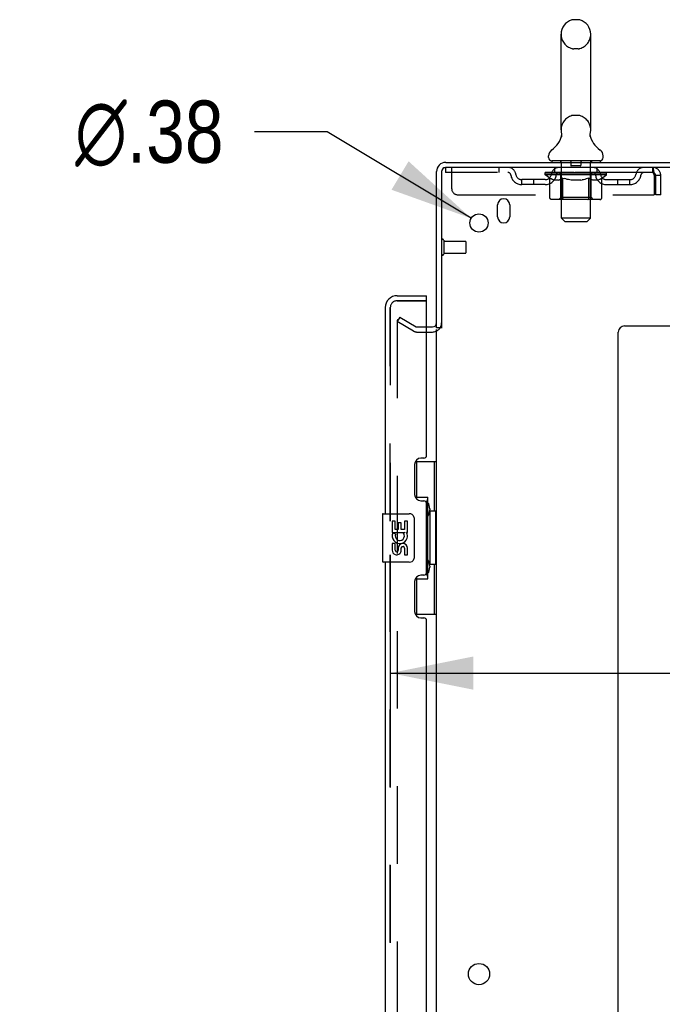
# Model space of a CAD drawing. Header units: inches. Extents: x 0 to 291, y 0 to 188.
# Tile 22 of 26: x 150 to 164, y 119 to 140. Entities that reach past the tile are written whole.
import ezdxf

# ---------------------------------------------------------------- set-up
doc = ezdxf.new("R2010")
doc.units = ezdxf.units.IN
doc.header["$LTSCALE"] = 16.01262
doc.header["$MEASUREMENT"] = 0
doc.linetypes.add('HIDDEN', pattern=[0.2, 0.1, -0.1])
doc.layers.get('0').update_dxf_attribs({"linetype": 'CONTINUOUS'})
for name, color, linetype in [('DEFAULT_2', 8, 'HIDDEN'), ('DIMENSIONS', 7, 'CONTINUOUS'), ('MASTER_DOOR_ASSEMBLY', 7, 'CONTINUOUS'), ('SLAVE_DOOR_ASSEMBLY', 7, 'CONTINUOUS')]:
    doc.layers.add(name, color=color, linetype=linetype)
doc.styles.get("Standard").update_dxf_attribs({"font": 'arial.ttf'})
doc.styles.add('TEXTSTYLE_1', font='gdt', dxfattribs={"width": 0.8})
doc.dimstyles.new('DIMSTYLE_1', dxfattribs={"dimtxt": 1.284435, "dimasz": 1.71258, "dimexe": 0.09, "dimexo": 0.07, "dimgap": 0.0375, "dimtad": 0, "dimtih": 1, "dimtoh": 1, "dimzin": 4, "dimdsep": 46, "dimtxsty": 'Standard', "dimblk": '_FILLED', "dimblk1": '_FILLED', "dimblk2": '_FILLED', "dimcen": 0.09, "dimadec": 3, "dimazin": 1, "dimtfac": 1, "dimtdec": 3, "dimtofl": 0, "dimtmove": 0, "dimatfit": 3, "dimldrblk": '_FILLED', "dimfxl": 0, "dimtolj": 1, "dimtzin": 4, "dimarcsym": 0})
doc.dimstyles.new('DIMSTYLE_2', dxfattribs={"dimtxt": 1.284435, "dimasz": 1.71258, "dimexe": 0.09, "dimexo": 0.07, "dimgap": 0.09, "dimtad": 0, "dimtih": 1, "dimtoh": 1, "dimzin": 4, "dimdsep": 46, "dimtxsty": 'Standard', "dimblk": '_FILLED', "dimblk1": '_FILLED', "dimblk2": '_FILLED', "dimcen": 0.09, "dimadec": 3, "dimazin": 1, "dimtfac": 1, "dimtdec": 3, "dimtofl": 0, "dimtmove": 0, "dimatfit": 1, "dimldrblk": '_FILLED', "dimfxl": 0, "dimtolj": 1, "dimtzin": 4, "dimarcsym": 0})

# ---------------------------------------------------------------- blocks, each defined once
blk = doc.blocks.new('_FILLED')
at = {"color": 0, "linetype": 'ByBlock'}
blk.add_solid([(0, 0), (-1, 0.2), (-1, -0.2)], dxfattribs=at)
blk = doc.blocks.new('*D14')
at = {"layer": 'DIMENSIONS', "color": 2, "linetype": 'Continuous'}
for p, q in [((174.644, 130.633), (174.644, 124.628)), ((158.019, 127.758), (158.019, 124.628)), ((158.019, 126.169), (164.6, 126.169)), ((174.644, 126.169), (170.373, 126.169))]:
    blk.add_line(p, q, dxfattribs=at)
at = {"layer": 'DIMENSIONS', "color": 2, "linetype": 'Continuous', "xscale": 1.7125797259, "yscale": 1.7125797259, "zscale": 1.7125797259, "rotation": 180}
blk.add_blockref('_FILLED', (158.019, 126.169), dxfattribs=at)
at = {"layer": 'DIMENSIONS', "color": 2, "linetype": 'Continuous', "xscale": 1.7125797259, "yscale": 1.7125797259, "zscale": 1.7125797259}
blk.add_blockref('_FILLED', (174.644, 126.169), dxfattribs=at)
at = {"layer": 'DIMENSIONS', "color": 2, "linetype": 'Continuous', "insert": (167.487, 126.812), "char_height": 1.2844, "width": 7.06678, "attachment_point": 2, "line_spacing_factor": 0.9}
blk.add_mtext('16.63\\PUSABLE\\PDEPTH', dxfattribs=at)
blk = doc.blocks.new('*D28')
at = {"layer": 'DIMENSIONS', "color": 2, "linetype": 'Continuous'}
for p, q in [((156.718, 137.341), (155.22, 137.341)), ((159.687, 135.553), (156.718, 137.341))]:
    blk.add_line(p, q, dxfattribs=at)
at = {"layer": 'DIMENSIONS', "color": 2, "linetype": 'Continuous', "xscale": 1.7125797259, "yscale": 1.7125797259, "zscale": 1.7125797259, "rotation": 328.9528380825}
blk.add_blockref('_FILLED', (159.687, 135.553), dxfattribs=at)
at = {"layer": 'DIMENSIONS', "color": 2, "linetype": 'Continuous', "insert": (154.578, 137.983), "char_height": 1.28443, "width": 4.20505, "attachment_point": 3, "line_spacing_factor": 0.9, "style": 'TEXTSTYLE_1'}
blk.add_mtext('{\\fgdt;n}\\fArial;.38', dxfattribs=at)

msp = doc.modelspace()

# ---------------------------------------------------------------- linework, layer by layer
at = {"color": 7, "linetype": 'Continuous'}
for p, q in [((161.892, 139.652), (161.804, 139.652)), ((161.542, 137.377), (161.542, 139.352)), ((162.154, 137.377), (162.154, 139.352)), ((161.548, 137.234), (161.547, 137.229)), ((162.142, 137.283), (162.143, 137.288)), ((162.142, 137.278), (162.142, 137.283)), ((162.142, 137.273), (162.142, 137.278)), ((162.142, 137.268), (162.142, 137.273)), ((162.142, 137.263), (162.142, 137.268)), ((162.143, 137.258), (162.142, 137.263)), ((162.143, 137.293), (162.144, 137.298)), ((162.143, 137.288), (162.143, 137.293)), ((162.144, 137.253), (162.143, 137.258)), ((162.144, 137.248), (162.144, 137.253)), ((162.145, 137.244), (162.144, 137.248)), ((162.145, 137.303), (162.146, 137.307)), ((162.146, 137.24), (162.145, 137.244)), ((161.285, 136.806), (161.285, 136.845)), ((162.41, 136.806), (162.41, 136.845)), ((161.348, 136.737), (161.348, 136.707)), ((162.348, 136.737), (161.348, 136.737)), ((162.348, 136.737), (162.348, 136.707)), ((159.077, 133.29), (158.973, 133.29))]:
    msp.add_line(p, q, dxfattribs=at)
at = {"color": 3, "linetype": 'Continuous'}
for p, q in [((159.162, 136.707), (176.921, 136.707)), ((176.973, 136.603), (159.167, 136.603)), ((158.973, 133.29), (158.973, 136.518)), ((159.077, 136.513), (159.077, 133.289)), ((160.233, 135.582), (160.233, 135.832)), ((160.483, 135.832), (160.483, 135.582)), ((162.848, 133.332), (174.723, 133.332)), ((158.973, 60.155), (158.973, 133.259)), ((162.723, 58.832), (162.723, 133.207))]:
    msp.add_line(p, q, dxfattribs=at)
at = {"color": 7, "linetype": 'Continuous'}
for points in [[(161.55, 137.307), (161.551, 137.303), (161.552, 137.298), (161.553, 137.293), (161.553, 137.288), (161.553, 137.283), (161.554, 137.278), (161.554, 137.273), (161.554, 137.268), (161.553, 137.263), (161.553, 137.258), (161.552, 137.253), (161.551, 137.249), (161.55, 137.244), (161.549, 137.239), (161.548, 137.234)], [(162.144, 137.298), (162.145, 137.303), (162.146, 137.307)]]:
    msp.add_lwpolyline(points, dxfattribs=at)
at = {"color": 3, "linetype": 'Continuous'}
for centre, radius in [((159.848, 135.457), 0.188), ((159.848, 119.957), 0.219)]:
    msp.add_circle(centre, radius, dxfattribs=at)
at = {"color": 7, "linetype": 'Continuous'}
for centre, radius, start, end in [((161.848, 139.352), 0.306, 105.6303, 180), ((161.804, 139.508), 0.144, 90, 105.6303), ((161.892, 139.508), 0.144, 74.3697, 90), ((161.848, 139.352), 0.306, 0, 74.3697), ((161.848, 137.377), 0.306, 180, 193.2053), ((161.848, 137.377), 0.306, 346.7947, 360), ((161.05, 137.393), 0.523, 304.6624, 347.2389), ((162.646, 137.393), 0.523, 192.7611, 235.3376), ((161.429, 136.845), 0.144, 124.6624, 180), ((162.267, 136.845), 0.144, 360, 55.3376), ((161.354, 136.806), 0.069, 180, 265), ((162.341, 136.806), 0.069, 275, 360), ((159.162, 136.518), 0.085, 97.5, 172.5)]:
    msp.add_arc(centre, radius, start, end, dxfattribs=at)
at = {"color": 3, "linetype": 'Continuous'}
for centre, radius, start, end in [((159.162, 136.518), 0.189, 90, 180), ((159.167, 136.513), 0.09, 90, 180), ((160.358, 135.832), 0.125, 0, 180), ((160.358, 135.582), 0.125, 180, 360), ((158.888, 133.396), 0.085, 270, 360), ((162.848, 133.207), 0.125, 90, 180)]:
    msp.add_arc(centre, radius, start, end, dxfattribs=at)
at = {"layer": 'DEFAULT_2', "color": 8, "linetype": 'HIDDEN'}
for p, q in [((161.892, 139.052), (161.804, 139.052)), ((161.892, 137.677), (161.804, 137.677)), ((159.16, 136.603), (159.16, 136.499)), ((159.16, 136.603), (159.167, 136.603)), ((159.285, 136.165), (159.285, 136.603)), ((160.26, 136.603), (160.26, 136.499)), ((161.41, 136.499), (161.41, 136.603)), ((161.528, 136.737), (161.528, 136.707)), ((161.548, 135.556), (161.548, 136.707)), ((161.743, 136.727), (161.743, 136.647)), ((161.943, 136.637), (161.753, 136.637)), ((161.953, 136.727), (161.953, 136.647)), ((162.148, 135.556), (162.148, 136.707)), ((162.168, 136.737), (162.168, 136.707)), ((162.285, 136.499), (162.285, 136.603)), ((163.431, 136.603), (163.431, 136.499)), ((163.433, 136.602), (163.431, 136.603)), ((163.431, 136.499), (159.16, 136.499)), ((160.733, 136.248), (160.733, 136.352)), ((161.216, 136.352), (160.733, 136.352)), ((160.983, 136.248), (160.983, 136.352)), ((161.215, 136.452), (161.215, 136.492)), ((161.215, 136.492), (161.521, 136.492)), ((161.311, 136.384), (161.215, 136.452)), ((162.481, 136.452), (161.215, 136.452)), ((161.216, 136.492), (161.216, 136.496)), ((161.336, 136.495), (161.216, 136.496)), ((161.224, 136.492), (161.224, 136.499)), ((161.233, 136.489), (161.233, 136.492)), ((161.233, 136.489), (162.463, 136.489)), ((161.242, 136.489), (161.242, 136.492)), ((161.243, 136.489), (161.243, 136.492)), ((161.253, 136.492), (161.253, 136.499)), ((161.269, 136.489), (161.269, 136.492)), ((161.271, 136.489), (161.271, 136.492)), ((161.299, 136.492), (161.299, 136.499)), ((161.311, 135.977), (161.311, 136.384)), ((161.311, 136.384), (161.326, 136.374)), ((161.314, 136.489), (161.314, 136.492)), ((161.317, 136.489), (161.317, 136.492)), ((161.341, 136.365), (161.326, 136.374)), ((161.336, 136.492), (161.336, 136.495)), ((161.356, 136.357), (161.341, 136.365)), ((161.37, 136.35), (161.355, 136.357)), ((161.363, 136.492), (161.363, 136.499)), ((161.364, 136.489), (161.364, 136.492)), ((161.365, 136.489), (161.365, 136.492)), ((161.368, 136.489), (161.368, 136.492)), ((161.384, 136.345), (161.37, 136.351)), ((161.375, 136.489), (161.375, 136.492)), ((161.375, 136.489), (161.375, 136.492)), ((161.378, 136.489), (161.378, 136.492)), ((161.382, 136.489), (161.382, 136.493)), ((161.399, 136.34), (161.384, 136.345)), ((161.386, 136.489), (161.386, 136.492)), ((161.492, 136.34), (161.399, 136.34)), ((161.4, 136.489), (161.4, 136.492)), ((161.419, 136.489), (161.419, 136.494)), ((161.419, 136.489), (161.419, 136.492)), ((161.439, 136.489), (161.439, 136.492)), ((161.441, 136.492), (161.441, 136.499)), ((161.45, 136.489), (161.45, 136.492)), ((161.455, 136.489), (161.455, 136.492)), ((161.464, 136.489), (161.464, 136.492)), ((161.475, 136.489), (161.475, 136.496)), ((161.491, 136.489), (161.491, 136.492)), ((161.492, 136.34), (161.507, 136.345)), ((161.494, 136.489), (161.494, 136.492)), ((161.521, 136.35), (161.507, 136.345)), ((161.521, 136.489), (161.521, 136.492)), ((161.535, 136.357), (161.521, 136.35)), ((161.588, 136.492), (161.526, 136.492)), ((161.531, 136.492), (161.531, 136.499)), ((161.535, 135.98), (161.535, 136.449)), ((161.55, 136.365), (161.535, 136.357)), ((161.538, 136.489), (161.538, 136.492)), ((161.543, 136.489), (161.543, 136.492)), ((161.549, 136.489), (161.549, 136.497)), ((161.564, 136.374), (161.549, 136.365)), ((161.553, 136.489), (161.553, 136.492)), ((161.564, 136.489), (161.564, 136.492)), ((161.579, 136.384), (161.564, 136.374)), ((161.579, 135.977), (161.579, 136.384)), ((161.579, 136.384), (161.608, 136.374)), ((161.588, 136.489), (161.588, 136.492)), ((161.663, 136.492), (161.604, 136.492)), ((161.637, 136.365), (161.608, 136.374)), ((161.624, 136.489), (161.624, 136.492)), ((161.631, 136.492), (161.631, 136.499)), ((161.635, 136.489), (161.635, 136.492)), ((161.637, 136.489), (161.637, 136.498)), ((161.665, 136.357), (161.637, 136.365)), ((161.64, 136.489), (161.64, 136.492)), ((161.648, 136.489), (161.648, 136.492)), ((161.663, 136.489), (161.663, 136.492)), ((161.693, 136.351), (161.665, 136.357)), ((161.743, 136.492), (161.689, 136.492)), ((161.721, 136.345), (161.693, 136.351)), ((161.702, 136.489), (161.702, 136.492)), ((161.749, 136.34), (161.721, 136.345)), ((161.733, 136.492), (161.848, 136.499)), ((161.738, 136.492), (161.738, 136.499)), ((161.738, 136.498), (161.738, 136.499)), ((161.738, 136.492), (161.738, 136.498)), ((161.738, 136.489), (161.738, 136.492)), ((161.742, 136.489), (161.742, 136.492)), ((161.743, 136.489), (161.743, 136.492)), ((161.744, 136.489), (161.744, 136.492)), ((161.947, 136.34), (161.749, 136.34)), ((161.827, 136.492), (161.779, 136.492)), ((161.784, 136.489), (161.784, 136.492)), ((161.827, 136.489), (161.827, 136.492)), ((161.845, 136.492), (161.845, 136.492)), ((161.845, 136.489), (161.845, 136.492)), ((161.845, 136.489), (161.845, 136.492)), ((161.848, 136.492), (161.848, 136.499)), ((161.848, 136.499), (161.962, 136.492)), ((161.85, 136.489), (161.85, 136.492)), ((161.85, 136.492), (161.851, 136.492)), ((161.851, 136.489), (161.851, 136.492)), ((161.869, 136.489), (161.869, 136.492)), ((161.869, 136.492), (161.917, 136.492)), ((161.911, 136.489), (161.911, 136.492)), ((161.947, 136.34), (161.974, 136.345)), ((161.952, 136.489), (161.952, 136.492)), ((161.952, 136.489), (161.952, 136.492)), ((161.952, 136.492), (162.007, 136.492)), ((161.953, 136.489), (161.953, 136.492)), ((161.957, 136.498), (161.958, 136.499)), ((161.957, 136.492), (161.957, 136.498)), ((161.957, 136.489), (161.957, 136.492)), ((161.958, 136.492), (161.958, 136.499)), ((162.002, 136.35), (161.974, 136.345)), ((161.994, 136.489), (161.994, 136.492)), ((162.03, 136.357), (162.002, 136.35)), ((162.058, 136.365), (162.029, 136.357)), ((162.033, 136.489), (162.033, 136.492)), ((162.033, 136.492), (162.092, 136.492)), ((162.048, 136.489), (162.048, 136.492)), ((162.056, 136.489), (162.056, 136.492)), ((162.086, 136.373), (162.057, 136.365)), ((162.058, 136.489), (162.058, 136.498)), ((162.061, 136.489), (162.061, 136.492)), ((162.064, 136.492), (162.064, 136.499)), ((162.072, 136.489), (162.072, 136.492)), ((162.114, 136.383), (162.085, 136.373)), ((162.108, 136.489), (162.108, 136.492)), ((162.108, 136.492), (162.17, 136.492)), ((162.114, 135.977), (162.114, 136.383)), ((162.114, 136.383), (162.128, 136.373)), ((162.142, 136.365), (162.128, 136.373)), ((162.132, 136.489), (162.132, 136.492)), ((162.156, 136.357), (162.142, 136.365)), ((162.143, 136.489), (162.143, 136.492)), ((162.147, 136.489), (162.147, 136.497)), ((162.153, 136.489), (162.153, 136.492)), ((162.17, 136.351), (162.156, 136.357)), ((162.158, 136.489), (162.158, 136.492)), ((162.161, 135.98), (162.161, 136.449)), ((162.164, 136.492), (162.164, 136.499)), ((162.183, 136.345), (162.169, 136.351)), ((162.175, 136.489), (162.175, 136.492)), ((162.175, 136.492), (162.376, 136.492)), ((162.196, 136.34), (162.183, 136.345)), ((162.3, 136.34), (162.196, 136.34)), ((162.202, 136.489), (162.202, 136.492)), ((162.205, 136.489), (162.205, 136.492)), ((162.221, 136.489), (162.221, 136.496)), ((162.232, 136.489), (162.232, 136.492)), ((162.241, 136.489), (162.241, 136.492)), ((162.245, 136.489), (162.245, 136.492)), ((162.255, 136.492), (162.255, 136.499)), ((162.256, 136.489), (162.256, 136.492)), ((162.277, 136.489), (162.277, 136.494)), ((162.277, 136.489), (162.277, 136.492)), ((162.295, 136.489), (162.295, 136.492)), ((162.3, 136.34), (162.314, 136.345)), ((162.31, 136.489), (162.31, 136.492)), ((162.314, 136.489), (162.314, 136.493)), ((162.327, 136.351), (162.314, 136.345)), ((162.317, 136.489), (162.317, 136.492)), ((162.321, 136.489), (162.321, 136.492)), ((162.321, 136.489), (162.321, 136.492)), ((162.341, 136.357), (162.327, 136.35)), ((162.328, 136.489), (162.328, 136.492)), ((162.331, 136.489), (162.331, 136.492)), ((162.332, 136.489), (162.332, 136.492)), ((162.333, 136.492), (162.333, 136.499)), ((162.354, 136.365), (162.34, 136.357)), ((162.368, 136.373), (162.354, 136.364)), ((162.382, 136.382), (162.368, 136.373)), ((162.379, 136.489), (162.379, 136.492)), ((162.382, 136.489), (162.382, 136.492)), ((162.382, 136.382), (162.481, 136.452)), ((162.382, 135.977), (162.382, 136.382)), ((162.396, 136.492), (162.396, 136.499)), ((162.425, 136.489), (162.425, 136.492)), ((162.427, 136.489), (162.427, 136.492)), ((162.443, 136.492), (162.443, 136.499)), ((162.453, 136.489), (162.453, 136.492)), ((162.454, 136.489), (162.454, 136.492)), ((162.463, 136.489), (162.463, 136.492)), ((162.472, 136.492), (162.472, 136.499)), ((162.479, 136.352), (162.962, 136.352)), ((162.481, 136.452), (162.481, 136.499)), ((162.712, 136.248), (162.712, 136.352)), ((162.962, 136.248), (162.962, 136.352)), ((163.459, 136.45), (163.464, 136.436)), ((163.464, 136.436), (163.464, 136.04)), ((163.494, 136.04), (163.494, 136.436)), ((163.598, 136.436), (163.494, 136.436)), ((163.598, 136.04), (163.598, 136.436)), ((161.216, 136.248), (160.733, 136.248)), ((162.479, 136.248), (162.962, 136.248)), ((159.41, 136.04), (163.464, 136.04)), ((162.339, 135.94), (161.354, 135.94)), ((161.535, 135.98), (161.495, 135.94)), ((162.161, 135.98), (161.535, 135.98)), ((162.098, 135.941), (162.1, 135.943)), ((162.1, 135.943), (162.103, 135.945)), ((162.103, 135.945), (162.105, 135.947)), ((162.109, 135.954), (162.111, 135.958)), ((162.111, 135.958), (162.112, 135.962)), ((162.161, 135.98), (162.2, 135.94)), ((163.598, 136.04), (163.494, 136.04)), ((161.617, 135.487), (161.548, 135.556)), ((162.148, 135.556), (161.548, 135.556)), ((162.079, 135.487), (162.148, 135.556)), ((161.617, 135.487), (162.079, 135.487)), ((159.12, 135.099), (159.12, 134.815)), ((159.12, 135.081), (159.567, 135.081)), ((159.577, 135.071), (159.577, 134.843)), ((159.12, 134.833), (159.567, 134.833)), ((158.212, 133.511), (158.16, 133.421)), ((158.212, 133.511), (158.552, 133.315)), ((158.16, 133.441), (158.16, 59.972)), ((158.5, 133.225), (158.16, 133.421)), ((158.569, 133.311), (158.888, 133.311)), ((158.569, 133.207), (158.888, 133.207))]:
    msp.add_line(p, q, dxfattribs=at)
for points in [[(163.433, 136.602), (163.436, 136.598), (163.438, 136.593), (163.44, 136.586), (163.443, 136.577), (163.445, 136.566), (163.447, 136.554), (163.45, 136.54), (163.452, 136.524), (163.454, 136.508), (163.457, 136.491), (163.459, 136.473), (163.462, 136.454), (163.464, 136.436)], [(163.438, 136.495), (163.436, 136.497), (163.433, 136.498), (163.431, 136.499)], [(163.438, 136.495), (163.44, 136.492), (163.443, 136.489), (163.445, 136.485), (163.447, 136.48), (163.45, 136.475), (163.452, 136.469), (163.454, 136.463), (163.457, 136.456), (163.459, 136.45)], [(161.354, 135.94), (161.349, 135.941), (161.344, 135.941), (161.339, 135.943), (161.334, 135.945), (161.329, 135.947), (161.325, 135.95), (161.321, 135.954), (161.318, 135.958), (161.315, 135.962), (161.313, 135.967), (161.312, 135.972), (161.311, 135.977)], [(161.6, 135.94), (161.598, 135.941), (161.595, 135.941), (161.593, 135.943), (161.59, 135.945), (161.588, 135.947), (161.586, 135.95), (161.584, 135.954), (161.582, 135.958), (161.581, 135.962), (161.58, 135.967), (161.579, 135.972), (161.579, 135.977)], [(162.093, 135.94), (162.095, 135.941), (162.098, 135.941)], [(162.105, 135.947), (162.107, 135.95), (162.109, 135.954)], [(162.112, 135.962), (162.113, 135.967), (162.114, 135.972), (162.114, 135.977)], [(162.113, 135.967), (162.114, 135.972), (162.114, 135.977)], [(162.339, 135.94), (162.344, 135.941), (162.349, 135.941), (162.354, 135.943), (162.359, 135.945), (162.364, 135.947), (162.368, 135.95), (162.372, 135.954), (162.375, 135.958), (162.378, 135.962), (162.38, 135.967), (162.381, 135.972), (162.382, 135.977)], [(158.178, 133.461), (158.176, 133.461), (158.174, 133.461), (158.172, 133.46), (158.17, 133.459), (158.169, 133.458), (158.167, 133.457), (158.165, 133.455), (158.164, 133.454), (158.163, 133.452), (158.162, 133.45), (158.161, 133.448), (158.161, 133.446), (158.16, 133.443), (158.16, 133.441)], [(158.185, 133.459), (158.184, 133.46), (158.182, 133.46), (158.18, 133.461), (158.178, 133.461), (158.178, 133.461)]]:
    msp.add_lwpolyline(points, dxfattribs=at)
for centre, radius, start, end in [((161.848, 139.352), 0.306, 180, 254.3697), ((161.848, 139.352), 0.306, 285.6303, 360), ((161.804, 139.196), 0.144, 254.3697, 270), ((161.892, 139.196), 0.144, 270, 285.6303), ((161.848, 137.377), 0.306, 105.6303, 180), ((161.804, 137.533), 0.144, 90, 105.6303), ((161.892, 137.533), 0.144, 74.3697, 90), ((161.848, 137.377), 0.306, 0, 74.3697), ((160.444, 136.436), 0.167, 8.0716, 90), ((161.505, 136.436), 0.167, 90, 171.9284), ((161.354, 136.806), 0.069, 265, 270), ((161.518, 136.707), 0.03, 0, 90), ((161.733, 136.727), 0.01, 0, 90), ((161.753, 136.647), 0.01, 180, 270), ((161.943, 136.647), 0.01, 270, 360), ((161.963, 136.727), 0.01, 90, 180), ((162.178, 136.707), 0.03, 90, 180), ((162.19, 136.436), 0.167, 8.0716, 90), ((162.341, 136.806), 0.069, 270, 275), ((163.252, 136.436), 0.167, 90, 171.9284), ((163.431, 136.436), 0.167, 0, 90), ((160.445, 136.436), 0.0625, 7.9863, 90), ((160.733, 136.477), 0.229, 187.9863, 270), ((160.733, 136.477), 0.125, 188.0716, 270), ((161.216, 136.477), 0.125, 270, 351.9284), ((161.216, 136.477), 0.229, 270, 352.0137), ((161.505, 136.436), 0.0625, 90, 172.0137), ((161.495, 136.449), 0.0398, 0, 90), ((162.2, 136.449), 0.0398, 90, 180), ((162.191, 136.436), 0.0625, 7.9863, 90), ((162.479, 136.477), 0.229, 187.9863, 270), ((162.479, 136.477), 0.125, 188.0716, 270), ((162.962, 136.477), 0.125, 270, 351.9284), ((162.962, 136.477), 0.229, 270, 352.0137), ((163.251, 136.436), 0.0625, 90, 172.0137), ((163.431, 136.436), 0.063, 0, 90), ((159.41, 136.165), 0.125, 180, 270), ((159.098, 135.099), 0.0215, 0, 180), ((159.567, 135.071), 0.01, 0, 90), ((159.098, 134.815), 0.0215, 180, 360), ((159.567, 134.843), 0.01, 270, 360), ((158.569, 133.344), 0.033, 240, 270), ((158.888, 133.396), 0.189, 270, 360), ((158.569, 133.344), 0.137, 240, 270)]:
    msp.add_arc(centre, radius, start, end, dxfattribs=at)
for centre, major_axis, ratio, start_param, end_param in [((161.848, 136.499), (0.633, 0.007), 0.05963, 9.249616, 9.431313), ((161.848, 136.499), (0.633, 0), 0.060556, -3.083241, -2.96706), ((161.848, 136.499), (0.633, 0.013), 0.05688, 2.791345, 2.965878), ((161.239, 136.487), (0.198, -0.002), 0.05963, 0.605815, 1.645666), ((161.17, 136.487), (0.198, 0.002), 0.05963, 0.25549, 1.295341), ((161.848, 136.499), (0.633, -0.007), 0.05963, -2.96643, -2.791898), ((161.17, 136.48), (0.198, 0.004), 0.05688, 1.20151, 1.294789), ((161.239, 136.48), (0.198, 0), 0.060556, 1.551758, 1.645036), ((161.195, 136.48), (0.198, 0.002), 0.05963, 1.170259, 1.376596), ((161.24, 136.482), (0.164, 0.002), 0.05963, 1.065228, 1.614276), ((161.22, 136.482), (0.164, 0.003), 0.05688, 0.890143, 1.43919), ((161.278, 136.482), (0.164, 0), 0.060556, 1.240391, 1.789438), ((161.848, 136.499), (0.633, 0.019), 0.052395, 2.616403, 2.790936), ((161.302, 136.487), (0.198, -0.004), 0.05688, 0.7809, 1.820751), ((161.167, 136.487), (0.198, 0.004), 0.05688, 0.080405, 1.120256), ((161.848, 136.499), (0.633, -0.013), 0.05688, -2.791345, -2.616812), ((161.167, 136.48), (0.198, 0.006), 0.052395, 1.026568, 1.119847), ((161.302, 136.48), (0.198, -0.002), 0.05963, 1.72692, 1.820198), ((161.22, 136.482), (0.164, 0.005), 0.052395, 0.715201, 1.264248), ((161.334, 136.482), (0.164, -0.002), 0.05963, 1.415553, 1.9646), ((161.848, 136.499), (0.633, 0.025), 0.046319, 2.441654, 2.616187), ((161.381, 136.487), (0.198, -0.006), 0.052395, 0.955842, 1.995693), ((161.184, 136.487), (0.198, 0.006), 0.052395, -0.094537, 0.945314), ((161.848, 136.499), (0.633, -0.019), 0.052395, -2.616403, -2.44187), ((161.184, 136.48), (0.198, 0.008), 0.046319, 0.851819, 0.945098), ((161.381, 136.48), (0.198, -0.004), 0.05688, 1.902006, 1.995284), ((161.238, 136.482), (0.164, 0.006), 0.046319, 0.540452, 1.089499), ((161.405, 136.482), (0.164, -0.003), 0.05688, 1.590638, 2.139686), ((161.195, 136.487), (0.198, 0), 0.060556, 0.430652, 0.777569), ((161.848, 136.499), (0.633, 0.029), 0.038841, 2.267123, 2.441656), ((161.474, 136.487), (0.198, -0.008), 0.046319, 1.130591, 2.170442), ((161.848, 136.499), (0.633, -0.025), 0.046319, -2.441654, -2.267121), ((161.221, 136.487), (0.198, 0.008), 0.046319, -0.269286, 0.770565), ((161.221, 136.48), (0.198, 0.009), 0.038841, 0.677289, 0.770567), ((161.474, 136.48), (0.198, -0.006), 0.052395, 2.076947, 2.170226), ((161.275, 136.482), (0.164, 0.008), 0.038841, 0.365921, 0.914969), ((161.49, 136.482), (0.164, -0.005), 0.052395, 1.76558, 2.314627), ((161.848, 136.499), (0.633, 0.033), 0.030195, 2.09281, 2.267343), ((161.579, 136.487), (0.198, -0.009), 0.038841, 1.305122, 2.344973), ((161.848, 136.499), (0.633, -0.029), 0.038841, -2.267123, -2.092591), ((161.277, 136.487), (0.198, 0.009), 0.038841, -0.443817, 0.596034), ((161.277, 136.48), (0.198, 0.01), 0.030195, 0.502975, 0.596254), ((161.579, 136.48), (0.198, -0.008), 0.046319, 2.251696, 2.344975), ((161.329, 136.482), (0.164, 0.009), 0.030195, 0.191608, 0.740655), ((161.585, 136.482), (0.164, -0.006), 0.046319, 1.940329, 2.489376), ((161.351, 136.487), (0.198, 0.01), 0.030195, -0.61813, 0.421721), ((161.848, 136.499), (0.633, 0.036), 0.020645, 1.918687, 2.09322), ((161.692, 136.487), (0.198, -0.01), 0.030195, 1.479435, 2.519286), ((161.848, 136.499), (0.633, -0.033), 0.030195, -2.09281, -1.918277), ((161.351, 136.48), (0.198, 0.011), 0.020645, 0.328852, 0.422131), ((161.692, 136.48), (0.198, -0.009), 0.038841, 2.426227, 2.519505), ((161.4, 136.482), (0.164, 0.009), 0.020645, 0.017485, 0.566532), ((161.688, 136.482), (0.164, -0.008), 0.038841, 2.11486, 2.663907), ((161.439, 136.487), (0.198, 0.011), 0.020645, -0.792253, 0.247598), ((161.848, 136.499), (0.633, 0.038), 0.010478, 1.744704, 1.919237), ((161.81, 136.487), (0.198, -0.011), 0.020645, 1.653558, 2.693409), ((161.848, 136.499), (0.633, -0.036), 0.020645, -1.918687, -1.744154), ((161.439, 136.48), (0.198, 0.012), 0.010478, 0.154869, 0.248148), ((161.81, 136.48), (0.198, -0.01), 0.030195, 2.60054, 2.693819), ((161.483, 136.482), (0.164, 0.01), 0.010478, 6.126688, 6.675735), ((161.797, 136.482), (0.164, -0.009), 0.030195, 2.289173, 2.83822), ((161.54, 136.487), (0.198, 0.012), 0.010478, -0.966236, -0.000846), ((161.929, 136.487), (0.198, -0.012), 0.010478, 1.827541, 2.867392), ((161.848, 136.499), (0.633, -0.038), 0.010478, -1.744704, -1.570171), ((161.929, 136.48), (0.198, -0.011), 0.020645, 2.774664, 2.867942), ((161.907, 136.482), (0.164, -0.009), 0.020645, 2.463296, 3.012344), ((161.767, 136.487), (0.198, 0.012), 0.010478, 0.274201, 1.314052), ((161.681, 136.482), (0.164, 0.01), 0.010478, -0.000483, 0.504314), ((161.651, 136.48), (0.198, 0.012), 0.010478, 0.099668, 0.192946), ((161.848, 136.499), (0.633, 0.038), 0.010478, -1.571421, -1.396888), ((162.045, 136.48), (0.198, -0.012), 0.010478, 2.948646, 3.041925), ((162.015, 136.482), (0.164, -0.01), 0.010478, 2.637279, 3.142076), ((161.886, 136.487), (0.198, 0.011), 0.020645, 0.448184, 1.488034), ((161.789, 136.482), (0.164, 0.009), 0.020645, 0.129249, 0.678296), ((161.767, 136.48), (0.198, 0.011), 0.020645, 0.273651, 0.366929), ((162.155, 136.487), (0.198, -0.012), 0.010478, -3.140747, -2.175357), ((161.848, 136.499), (0.633, 0.036), 0.020645, -1.397439, -1.222906), ((161.848, 136.499), (0.633, -0.038), 0.010478, 1.222355, 1.396888), ((162.004, 136.487), (0.198, 0.01), 0.030195, 0.622307, 1.662158), ((161.899, 136.482), (0.164, 0.009), 0.030195, 0.303372, 0.852419), ((162.212, 136.482), (0.164, -0.01), 0.010478, 2.749043, 3.29809), ((162.256, 136.487), (0.198, -0.011), 0.020645, 2.893995, 3.933846), ((161.886, 136.48), (0.198, 0.01), 0.030195, 0.447774, 0.541052), ((162.256, 136.48), (0.198, -0.012), 0.010478, 2.893445, 2.986723), ((161.848, 136.499), (0.633, 0.033), 0.030195, -1.223315, -1.048783), ((161.848, 136.499), (0.633, -0.036), 0.020645, 1.048373, 1.222906), ((162.117, 136.487), (0.198, 0.009), 0.038841, 0.79662, 1.836471), ((162.007, 136.482), (0.164, 0.008), 0.038841, 0.477686, 1.026733), ((162.296, 136.482), (0.164, -0.009), 0.020645, 2.57506, 3.124108), ((162.345, 136.487), (0.198, -0.01), 0.030195, 2.719872, 3.759723), ((162.221, 136.487), (0.198, 0.008), 0.046319, 0.971151, 2.011002), ((162.004, 136.48), (0.198, 0.009), 0.038841, 0.622087, 0.715366), ((162.345, 136.48), (0.198, -0.011), 0.020645, 2.719462, 2.812741), ((161.848, 136.499), (0.633, 0.029), 0.038841, -1.049002, -0.874469), ((161.848, 136.499), (0.633, -0.033), 0.030195, 0.87425, 1.048783), ((162.111, 136.482), (0.164, 0.006), 0.046319, 0.652216, 1.201263), ((162.315, 136.487), (0.198, 0.006), 0.052395, 1.1459, 2.185751), ((162.366, 136.482), (0.164, -0.009), 0.030195, 2.400937, 2.949985), ((162.419, 136.487), (0.198, -0.009), 0.038841, 2.545558, 3.585409), ((162.206, 136.482), (0.164, 0.005), 0.052395, 0.826965, 1.376012), ((162.117, 136.48), (0.198, 0.008), 0.046319, 0.796618, 0.889896), ((162.419, 136.48), (0.198, -0.01), 0.030195, 2.545339, 2.638617), ((162.394, 136.487), (0.198, 0.004), 0.05688, 1.320842, 2.360692), ((161.848, 136.499), (0.633, 0.025), 0.046319, -0.874471, -0.699939), ((161.848, 136.499), (0.633, -0.029), 0.038841, 0.699936, 0.874469), ((162.475, 136.487), (0.198, -0.008), 0.046319, 2.371028, 3.410879), ((162.421, 136.482), (0.164, -0.008), 0.038841, 2.226624, 2.775671), ((162.457, 136.487), (0.198, 0.002), 0.05963, 1.495927, 2.535778), ((162.291, 136.482), (0.164, 0.003), 0.05688, 1.001907, 1.550954), ((162.512, 136.487), (0.198, -0.006), 0.052395, 2.196279, 3.23613), ((162.221, 136.48), (0.198, 0.006), 0.052395, 0.971367, 1.064645), ((162.458, 136.482), (0.164, -0.006), 0.046319, 2.052093, 2.601141), ((162.501, 136.487), (0.198, 0), 0.060556, 1.671089, 2.71094), ((162.475, 136.48), (0.198, -0.009), 0.038841, 2.371026, 2.464304), ((162.529, 136.487), (0.198, -0.004), 0.05688, 2.021337, 3.061188), ((161.848, 136.499), (0.633, 0.019), 0.052395, -0.699723, -0.52519), ((161.848, 136.499), (0.633, -0.025), 0.046319, 0.525406, 0.699939), ((162.525, 136.487), (0.198, -0.002), 0.05963, 1.846251, 2.886102), ((162.362, 136.482), (0.164, 0.002), 0.05963, 1.176993, 1.72604), ((162.476, 136.482), (0.164, -0.005), 0.052395, 1.877344, 2.426392), ((162.417, 136.482), (0.164, 0), 0.060556, 1.352155, 1.901202), ((162.475, 136.482), (0.164, -0.003), 0.05688, 1.702402, 2.25145), ((162.456, 136.482), (0.164, -0.002), 0.05963, 1.527317, 2.076364), ((162.315, 136.48), (0.198, 0.004), 0.05688, 1.146309, 1.239587), ((162.512, 136.48), (0.198, -0.008), 0.046319, 2.196495, 2.289773), ((161.848, 136.499), (0.633, 0.013), 0.05688, -0.524781, -0.350248), ((161.848, 136.499), (0.633, -0.019), 0.052395, 0.350657, 0.52519), ((162.394, 136.48), (0.198, 0.002), 0.05963, 1.321394, 1.414673), ((162.529, 136.48), (0.198, -0.006), 0.052395, 2.021746, 2.115024), ((161.848, 136.499), (0.633, 0.007), 0.05963, -0.349695, -0.175162), ((161.848, 136.499), (0.633, -0.013), 0.05688, 0.175715, 0.350248), ((162.457, 136.48), (0.198, 0), 0.060556, 1.496556, 1.589835), ((162.525, 136.48), (0.198, -0.004), 0.05688, 1.846804, 1.940083), ((162.501, 136.48), (0.198, -0.002), 0.05963, 1.671719, 1.764997), ((161.848, 136.499), (0.633, 0), 0.060556, -0.174533, 0), ((161.848, 136.499), (0.633, -0.007), 0.05963, 0.000629, 0.175162)]:
    msp.add_ellipse(centre, major_axis=major_axis, ratio=ratio, start_param=start_param, end_param=end_param, dxfattribs=at)
at = {"layer": 'MASTER_DOOR_ASSEMBLY', "color": 3, "linetype": 'Continuous'}
for p, q in [((158.161, 133.957), (158.769, 133.957)), ((157.915, 133.71), (157.915, 129.457)), ((158.769, 130.664), (158.769, 133.833)), ((158.519, 130.474), (158.519, 129.854)), ((158.709, 130.604), (158.649, 130.604)), ((158.649, 129.724), (158.709, 129.724)), ((158.769, 128.249), (158.769, 129.664)), ((157.915, 128.457), (157.915, 107.957)), ((158.519, 128.059), (158.519, 127.439)), ((158.709, 128.189), (158.649, 128.189)), ((158.649, 127.309), (158.709, 127.309)), ((158.769, 109.164), (158.769, 127.249))]:
    msp.add_line(p, q, dxfattribs=at)
at = {"layer": 'MASTER_DOOR_ASSEMBLY', "color": 7, "linetype": 'Continuous'}
for p, q in [((158.769, 133.853), (158.769, 133.957)), ((158.769, 133.853), (158.749, 133.853)), ((158.532, 130.532), (158.973, 130.532)), ((158.569, 129.752), (158.569, 130.532)), ((158.934, 129.507), (158.934, 130.532)), ((158.569, 129.797), (158.796, 129.797)), ((158.796, 128.117), (158.796, 129.797)), ((157.855, 129.442), (157.855, 128.472)), ((157.87, 129.457), (158.41, 129.457)), ((158.833, 129.557), (158.833, 129.537)), ((158.833, 129.507), (158.833, 128.407)), ((158.955, 129.507), (158.833, 129.507)), ((158.955, 128.407), (158.955, 129.507)), ((158.058, 129.302), (158.058, 129.072)), ((158.121, 129.302), (158.058, 129.302)), ((158.121, 129.135), (158.121, 129.302)), ((158.184, 129.271), (158.184, 129.135)), ((158.244, 129.271), (158.184, 129.271)), ((158.244, 129.135), (158.244, 129.271)), ((158.309, 129.302), (158.309, 129.135)), ((158.372, 129.302), (158.309, 129.302)), ((158.372, 129.072), (158.372, 129.302)), ((158.51, 129.357), (158.51, 128.557)), ((158.058, 129.072), (158.32, 129.072)), ((158.128, 129.036), (158.071, 129.061)), ((158.184, 129.135), (158.121, 129.135)), ((158.309, 129.135), (158.244, 129.135)), ((158.32, 129.072), (158.292, 129.053)), ((158.354, 129.072), (158.372, 129.072)), ((158.058, 128.841), (158.058, 128.705)), ((158.121, 128.841), (158.058, 128.841)), ((158.121, 128.705), (158.121, 128.841)), ((158.184, 128.747), (158.184, 128.705)), ((158.244, 128.685), (158.244, 128.754)), ((158.309, 128.747), (158.309, 128.611)), ((158.372, 128.611), (158.372, 128.747)), ((158.41, 128.457), (157.87, 128.457)), ((158.309, 128.611), (158.372, 128.611)), ((158.955, 128.407), (158.833, 128.407)), ((158.833, 128.376), (158.833, 128.356)), ((158.934, 127.382), (158.934, 128.407)), ((158.569, 127.382), (158.569, 128.161)), ((158.569, 128.117), (158.796, 128.117)), ((158.532, 127.382), (158.973, 127.382))]:
    msp.add_line(p, q, dxfattribs=at)
at = {"layer": 'MASTER_DOOR_ASSEMBLY', "color": 8, "linetype": 'HIDDEN'}
for p, q in [((158.019, 133.71), (158.019, 129.302)), ((158.749, 133.853), (158.161, 133.853)), ((158.019, 128.612), (158.019, 107.802))]:
    msp.add_line(p, q, dxfattribs=at)
at = {"layer": 'MASTER_DOOR_ASSEMBLY', "color": 7, "linetype": 'Continuous'}
for points in [[(158.76, 129.696), (158.762, 129.699), (158.767, 129.708), (158.772, 129.715), (158.777, 129.723), (158.78, 129.73), (158.784, 129.736), (158.787, 129.742), (158.789, 129.748), (158.791, 129.753), (158.793, 129.757), (158.794, 129.762), (158.795, 129.766), (158.796, 129.77), (158.796, 129.773)], [(158.503, 129.393), (158.505, 129.387), (158.507, 129.381), (158.508, 129.375), (158.509, 129.369), (158.51, 129.363), (158.51, 129.357)], [(158.51, 128.557), (158.51, 128.55), (158.509, 128.544), (158.508, 128.538), (158.507, 128.532), (158.505, 128.526), (158.503, 128.52)], [(158.796, 128.14), (158.796, 128.144), (158.795, 128.147), (158.794, 128.151), (158.793, 128.156), (158.791, 128.16), (158.789, 128.166), (158.787, 128.171), (158.784, 128.177), (158.78, 128.184), (158.777, 128.19), (158.772, 128.198), (158.767, 128.206), (158.762, 128.214), (158.76, 128.218)]]:
    msp.add_lwpolyline(points, dxfattribs=at)
at = {"layer": 'MASTER_DOOR_ASSEMBLY', "color": 3, "linetype": 'Continuous'}
for centre, radius, start, end in [((158.161, 133.71), 0.246, 90, 180), ((158.749, 133.833), 0.02, 0, 90), ((158.709, 130.664), 0.06, 270, 360), ((158.649, 130.474), 0.13, 90, 180), ((158.649, 129.854), 0.13, 180, 270), ((158.709, 129.664), 0.06, 0, 90), ((158.709, 128.249), 0.06, 270, 360), ((158.649, 128.059), 0.13, 90, 180), ((158.649, 127.439), 0.13, 180, 270), ((158.709, 127.249), 0.06, 0, 90)]:
    msp.add_arc(centre, radius, start, end, dxfattribs=at)
at = {"layer": 'MASTER_DOOR_ASSEMBLY', "color": 8, "linetype": 'HIDDEN'}
msp.add_arc((158.161, 133.71), 0.142, 90, 180, dxfattribs=at)
at = {"layer": 'MASTER_DOOR_ASSEMBLY', "color": 7, "linetype": 'Continuous'}
for centre, radius, start, end in [((158.079, 133.567), 0.26, 87.373, 90), ((157.87, 129.442), 0.015, 90, 180), ((158.41, 129.357), 0.1, 21.205, 90), ((158.215, 128.999), 0.157, 156.5966, 341.8791), ((158.215, 128.999), 0.0943, 156.5966, 35.1122), ((158.215, 128.999), 0.157, 25.737, 27.8532), ((158.218, 128.999), 0.154, 341.4199, 26.1963), ((158.278, 128.747), 0.0943, 0, 180), ((158.152, 128.705), 0.0943, 180, 248.6704), ((158.152, 128.705), 0.0943, 248.6999, 347.4338), ((158.152, 128.705), 0.0314, 180, 0.0485), ((158.279, 128.742), 0.0362, 83.4285, 161.7628), ((158.278, 128.747), 0.0314, 0, 81.2295), ((157.87, 128.472), 0.015, 180, 270), ((158.41, 128.557), 0.1, 270, 338.7946)]:
    msp.add_arc(centre, radius, start, end, dxfattribs=at)
for centre, start_param, end_param in [((158.729, 129.547), -1.51401, -0.699287), ((158.729, 129.547), -2.442306, -1.627583), ((158.729, 128.366), -1.51401, -0.699287), ((158.729, 128.366), -2.442306, -1.627583)]:
    msp.add_ellipse(centre, major_axis=(0, 0.18), ratio=0.579493, start_param=start_param, end_param=end_param, dxfattribs=at)
at = {"layer": 'SLAVE_DOOR_ASSEMBLY', "color": 8, "linetype": 'HIDDEN'}
for p, q in [((158.019, 129.302), (158.019, 133.71)), ((158.161, 133.853), (158.749, 133.853)), ((158.019, 107.802), (158.019, 128.612))]:
    msp.add_line(p, q, dxfattribs=at)
msp.add_arc((158.161, 133.71), 0.142, 90, 180, dxfattribs=at)

# ---------------------------------------------------------------- dimensions: what is measured, and where the dimension line sits
at = {"layer": 'DIMENSIONS', "color": 2, "linetype": 'Continuous'}
dim = msp.add_diameter_dim_2p(p1=(159.687227, 135.553316), p2=(160.008505, 135.359912), text='%%c<>', dimstyle='DIMSTYLE_2', override={"dimpost": '<>'}, dxfattribs=at)
dim.commit()
dim.dimension.update_dxf_attribs({"geometry": '*D28', "text_midpoint": (152.475055, 137.340551), "dimtype": 163})
dim = msp.add_linear_dim(base=(174.643865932, 126.169294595), p1=(158.018865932, 127.827808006), p2=(174.643865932, 130.702808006), text='<>\\PUSABLE\\PDEPTH', dimstyle='DIMSTYLE_1', dxfattribs=at)
dim.commit()
dim.dimension.update_dxf_attribs({"geometry": '*D14', "text_midpoint": (167.486874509, 124.242642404), "dimtype": 160})

doc.saveas('drawing.dxf')
